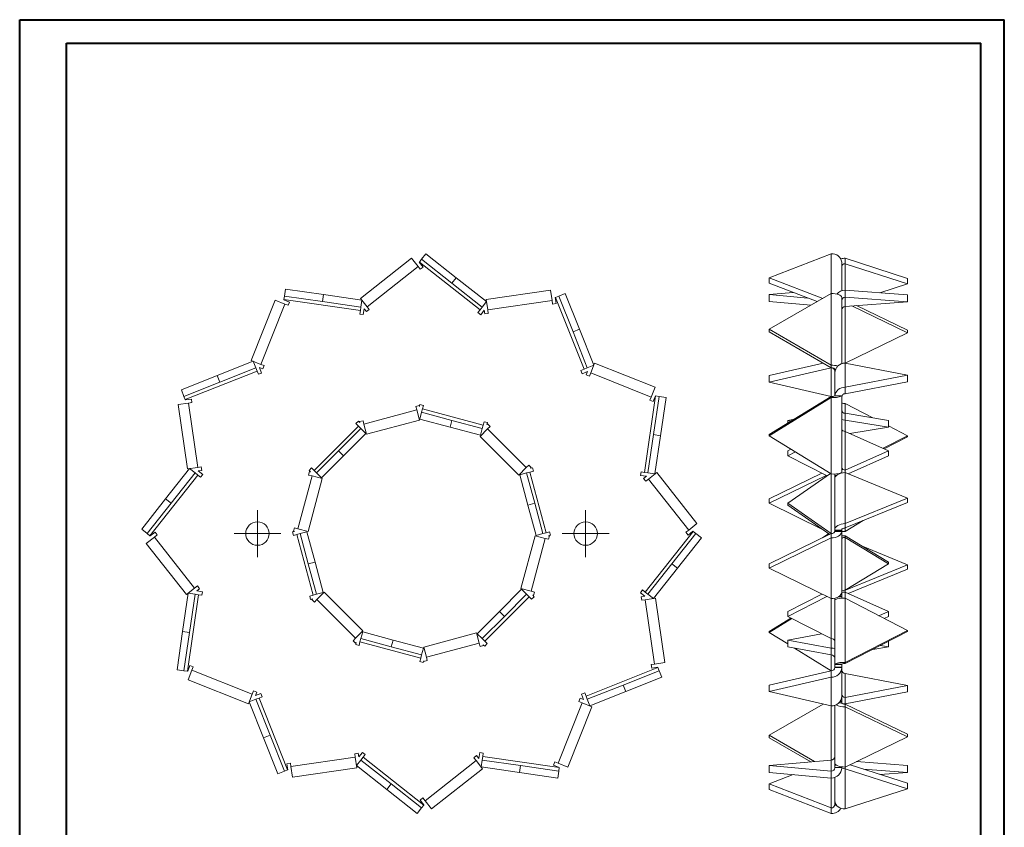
# Model space of a CAD drawing. Header units: millimetres. Extents: x 0 to 210, y 0 to 297.
# Tile 2 of 2: x 0 to 210, y 125 to 297. Entities that reach past the tile are written whole.
import ezdxf

# ---------------------------------------------------------------- set-up
doc = ezdxf.new("R2010")
doc.units = ezdxf.units.MM

# ---------------------------------------------------------------- blocks, each defined once
blk = doc.blocks.new('SW_CENTERMARKSYMBOL_0')
at = {"color": 0, "linetype": 'Continuous', "lineweight": 0}
for p, q in [((0, 2.5), (0, 5)), ((0, 0), (0, 2.5)), ((-2.5, 0), (-5, 0)), ((0, 0), (-2.5, 0)), ((0, 0), (0, -2.5)), ((0, 0), (2.5, 0)), ((2.5, 0), (5, 0)), ((0, -2.5), (0, -5))]:
    blk.add_line(p, q, dxfattribs=at)
blk = doc.blocks.new('SW_CENTERMARKSYMBOL_1')
at = {"color": 0, "linetype": 'Continuous', "lineweight": 0}
for p, q in [((0, 2.5), (0, 5)), ((0, 0), (0, 2.5)), ((-2.5, 0), (-5, 0)), ((0, 0), (-2.5, 0)), ((0, 0), (0, -2.5)), ((0, 0), (2.5, 0)), ((2.5, 0), (5, 0)), ((0, -2.5), (0, -5))]:
    blk.add_line(p, q, dxfattribs=at)

msp = doc.modelspace()

# ---------------------------------------------------------------- linework, layer by layer
at = {"color": 7, "linetype": 'Continuous', "lineweight": 40}
for p, q in [((0.08, 0.21), (0.08, 297.21)), ((0.08, 297.21), (210.08, 297.21)), ((210.08, 0.21), (210.08, 297.21)), ((210.08, 292.21), (210.08, 297.21)), ((10.08, 292.21), (205.08, 292.21)), ((10.08, 5.21), (10.08, 292.21)), ((205.08, 5.21), (205.08, 292.21))]:
    msp.add_line(p, q, dxfattribs=at)
at = {"color": 7, "linetype": 'Continuous', "lineweight": 15}
for p, q in [((83.66, 246.33), (72.77, 237.75)), ((83.66, 246.33), (85.04, 244.58)), ((85.79, 246.1), (85.33, 245.52)), ((85.79, 246.1), (86.72, 247.28)), ((85.79, 246.1), (92.26, 241)), ((86.72, 247.28), (93.19, 242.18)), ((173.17, 247.28), (159.91, 242.18)), ((173.17, 247.28), (173.17, 238.82)), ((176.14, 245.15), (176.14, 246.33)), ((189.41, 242.04), (176.14, 246.33)), ((85.04, 244.58), (74.16, 235.99)), ((85.04, 244.58), (85.51, 243.99)), ((85.29, 245.47), (85.33, 245.52)), ((86.1, 244.45), (85.29, 245.47)), ((85.33, 245.52), (98.27, 235.32)), ((85.51, 243.99), (86.1, 244.45)), ((175.41, 245.52), (175.41, 239.41)), ((176.14, 239.53), (176.14, 245.15)), ((176.14, 245.15), (189.41, 240.86)), ((93.19, 242.18), (92.26, 241)), ((93.19, 242.18), (99.66, 237.08)), ((159.91, 242.18), (171.36, 237.77)), ((159.91, 242.18), (159.91, 241)), ((189.41, 240.86), (189.41, 242.04)), ((56.54, 238.26), (56.75, 239.75)), ((56.75, 239.75), (64.91, 238.57)), ((92.26, 241), (98.73, 235.9)), ((113.31, 239.53), (99.59, 237.54)), ((113.31, 239.53), (113.63, 237.32)), ((159.91, 241), (170.13, 237.07)), ((176.14, 238.04), (176.14, 239.53)), ((189.41, 238.53), (176.14, 239.53)), ((189.41, 240.86), (183.56, 238.97)), ((54.58, 237.4), (49.44, 224.52)), ((54.58, 237.4), (56.65, 236.57)), ((56.42, 237.47), (56.43, 237.53)), ((57.63, 236.99), (56.42, 237.47)), ((56.54, 238.26), (56.43, 237.53)), ((56.43, 237.53), (72.74, 235.17)), ((56.54, 238.26), (64.69, 237.08)), ((64.91, 238.57), (64.69, 237.08)), ((64.91, 238.57), (73.06, 237.38)), ((74.16, 235.99), (72.77, 237.75)), ((72.85, 235.9), (73.06, 237.38)), ((99.91, 235.33), (99.59, 237.54)), ((113.63, 237.32), (99.91, 235.33)), ((113.63, 237.32), (113.74, 236.57)), ((114.29, 237.97), (114.35, 237.99)), ((114.48, 236.68), (114.29, 237.97)), ((115.04, 238.26), (114.35, 237.99)), ((114.35, 237.99), (120.46, 222.68)), ((115.04, 238.26), (116.43, 238.82)), ((115.04, 238.26), (118.09, 230.61)), ((116.43, 238.82), (119.48, 231.17)), ((165.05, 239.02), (159.91, 238.57)), ((173.17, 238.82), (159.91, 231.17)), ((159.91, 238.57), (168.15, 237.83)), ((159.91, 238.57), (159.91, 237.08)), ((173.17, 238.82), (173.17, 223.51)), ((175.41, 237.99), (175.41, 223.83)), ((176.14, 236.05), (176.14, 238.04)), ((176.14, 238.04), (189.41, 237.05)), ((189.41, 237.05), (189.41, 238.53)), ((56.65, 236.57), (51.52, 223.7)), ((56.65, 236.57), (57.35, 236.29)), ((57.35, 236.29), (57.63, 236.99)), ((64.69, 237.08), (72.85, 235.9)), ((72.74, 235.17), (72.85, 235.9)), ((73.37, 234.32), (73.55, 235.55)), ((73.55, 235.55), (74.03, 234.94)), ((74.03, 234.94), (74.62, 235.4)), ((74.62, 235.4), (74.16, 235.99)), ((98.27, 235.32), (97.81, 234.73)), ((98.27, 235.32), (98.73, 235.9)), ((98.4, 234.27), (99.17, 235.24)), ((98.73, 235.9), (99.66, 237.08)), ((99.17, 235.24), (99.28, 234.48)), ((100.02, 234.58), (99.91, 235.33)), ((113.74, 236.57), (114.48, 236.68)), ((159.91, 237.08), (168.79, 236.29)), ((189.41, 237.05), (176.14, 236.05)), ((176.14, 223.97), (176.14, 236.05)), ((177.55, 236.16), (189.41, 230.41)), ((189.41, 230.96), (178.55, 236.23)), ((72.74, 235.17), (72.63, 234.43)), ((72.63, 234.43), (73.37, 234.32)), ((97.81, 234.73), (98.4, 234.27)), ((99.28, 234.48), (100.02, 234.58)), ((119.48, 231.17), (118.09, 230.61)), ((119.48, 231.17), (122.54, 223.51)), ((159.91, 231.17), (173.17, 223.51)), ((159.91, 231.17), (159.91, 230.61)), ((118.09, 230.61), (121.14, 222.96)), ((159.91, 230.61), (173.17, 222.96)), ((189.41, 230.41), (176.14, 223.97)), ((189.41, 230.41), (189.41, 230.96)), ((42.22, 221.3), (49.88, 224.35)), ((42.78, 219.9), (50.43, 222.96)), ((51.52, 223.7), (49.44, 224.52)), ((50.43, 222.96), (49.88, 224.35)), ((50.7, 222.27), (50.43, 222.96)), ((51.68, 221.85), (51.22, 223.01)), ((51.22, 223.01), (51.94, 222.72)), ((52.22, 223.42), (51.52, 223.7)), ((51.94, 222.72), (52.22, 223.42)), ((120.46, 222.68), (119.76, 222.41)), ((120.46, 222.68), (121.14, 222.96)), ((121.14, 222.96), (122.54, 223.51)), ((121.88, 221.87), (122.71, 223.95)), ((135.59, 218.81), (122.71, 223.95)), ((159.91, 221.3), (171.45, 223.95)), ((159.91, 219.9), (173.17, 222.96)), ((173.17, 222.96), (173.17, 223.51)), ((173.17, 222.96), (173.17, 216.85)), ((173.91, 222.68), (174.09, 222.68)), ((173.91, 222.68), (173.91, 222.41)), ((176.14, 218.81), (176.14, 223.95)), ((189.41, 221.38), (176.14, 223.95)), ((34.57, 218.24), (42.22, 221.3)), ((35.4, 216.17), (50.7, 222.27)), ((42.22, 221.3), (42.78, 219.9)), ((50.7, 222.27), (50.98, 221.58)), ((50.98, 221.58), (51.68, 221.85)), ((119.76, 222.41), (120.04, 221.71)), ((120.04, 221.71), (121.19, 222.17)), ((121.19, 222.17), (120.91, 221.45)), ((120.91, 221.45), (121.6, 221.17)), ((121.6, 221.17), (121.88, 221.87)), ((134.76, 216.73), (121.88, 221.87)), ((159.91, 221.3), (159.91, 219.9)), ((173.91, 222.41), (173.98, 222.41)), ((173.91, 222.41), (173.91, 222.17)), ((173.93, 222.17), (173.91, 222.17)), ((173.91, 222.17), (173.91, 221.87)), ((173.91, 216.97), (173.91, 221.87)), ((176.14, 218.81), (189.41, 221.38)), ((189.41, 221.38), (189.41, 219.99)), ((35.12, 216.85), (42.78, 219.9)), ((135.59, 218.81), (134.76, 216.73)), ((173.17, 216.85), (159.91, 219.9)), ((176.14, 217.42), (189.41, 219.99)), ((176.14, 217.42), (176.14, 218.81)), ((35.12, 216.85), (34.57, 218.24)), ((35.12, 216.85), (35.4, 216.17)), ((135.72, 216.96), (133.35, 200.65)), ((134.76, 216.73), (134.48, 216.04)), ((135.18, 215.76), (135.66, 216.97)), ((136.45, 216.85), (135.27, 208.7)), ((135.66, 216.97), (135.72, 216.96)), ((136.45, 216.85), (135.72, 216.96)), ((136.45, 216.85), (137.93, 216.64)), ((137.93, 216.64), (136.75, 208.48)), ((173.17, 216.85), (159.91, 208.7)), ((173.17, 216.64), (159.91, 208.48)), ((173.17, 216.85), (173.17, 216.64)), ((173.17, 216.64), (173.17, 200.33)), ((175.41, 216.97), (173.91, 216.97)), ((173.91, 216.97), (173.91, 216.96)), ((173.91, 216.96), (175.41, 216.96)), ((175.41, 216.97), (175.41, 216.96)), ((175.41, 216.96), (175.41, 200.65)), ((33.86, 215.12), (36.07, 215.44)), ((33.86, 215.12), (35.85, 201.41)), ((35.42, 216.11), (35.4, 216.17)), ((36.71, 216.29), (35.42, 216.11)), ((36.07, 215.44), (36.82, 215.55)), ((36.07, 215.44), (38.06, 201.73)), ((36.82, 215.55), (36.71, 216.29)), ((85.29, 214.89), (84.57, 214.69)), ((84.57, 214.69), (84.76, 213.97)), ((85.34, 214.71), (85.29, 214.89)), ((85.45, 215.11), (85.34, 214.71)), ((86.17, 214.92), (85.45, 215.11)), ((85.98, 214.19), (86.17, 214.92)), ((134.48, 216.04), (135.18, 215.76)), ((176.14, 213.26), (176.14, 215.34)), ((176.14, 215.34), (182.02, 212.3)), ((73.49, 210.95), (84.76, 213.97)), ((84.76, 213.97), (85.34, 211.81)), ((85.79, 213.48), (85.4, 212.03)), ((85.98, 214.19), (85.79, 213.48)), ((92.26, 211.75), (85.79, 213.48)), ((98.92, 210.73), (85.98, 214.19)), ((176.14, 213.26), (176.14, 211.81)), ((185.41, 211.75), (176.14, 213.26)), ((72.33, 210.54), (62.85, 201.06)), ((72.85, 210.02), (68.11, 205.28)), ((72.33, 211.6), (71.8, 211.07)), ((71.8, 211.07), (72.33, 210.54)), ((72.62, 211.3), (72.33, 211.6)), ((72.85, 210.02), (72.33, 210.54)), ((73.3, 211.68), (72.57, 211.48)), ((72.57, 211.48), (72.62, 211.3)), ((72.85, 210.02), (73.91, 208.95)), ((73.49, 210.95), (73.3, 211.68)), ((74.07, 208.79), (73.49, 210.95)), ((74.07, 208.79), (85.34, 211.81)), ((85.4, 212.03), (91.87, 210.3)), ((92.26, 211.75), (91.87, 210.3)), ((91.87, 210.3), (98.34, 208.57)), ((98.73, 210.02), (92.26, 211.75)), ((98.73, 210.02), (98.34, 208.57)), ((98.73, 210.02), (98.92, 210.73)), ((99.11, 211.45), (98.92, 210.73)), ((99.84, 211.26), (99.11, 211.45)), ((99.73, 210.85), (99.84, 211.26)), ((99.86, 210.98), (99.73, 210.85)), ((100.39, 210.45), (99.86, 210.98)), ((99.86, 209.92), (100.39, 210.45)), ((163.91, 211.75), (165.3, 212.01)), ((163.91, 211.75), (163.91, 211.16)), ((164.65, 211.61), (163.91, 211.75)), ((185.41, 210.3), (176.14, 211.81)), ((176.14, 209.4), (176.14, 211.81)), ((177.15, 208.95), (185.41, 210.3)), ((185.41, 210.3), (185.41, 211.75)), ((185.41, 210.55), (189.41, 208.48)), ((69.17, 204.22), (73.91, 208.95)), ((98.28, 208.34), (99.86, 209.92)), ((98.28, 208.34), (106.53, 200.09)), ((99.86, 209.92), (108.11, 201.68)), ((135.27, 208.7), (134.08, 200.54)), ((136.75, 208.48), (135.27, 208.7)), ((136.75, 208.48), (135.57, 200.33)), ((159.91, 208.48), (159.91, 208.7)), ((159.91, 208.48), (173.17, 200.33)), ((176.14, 201.15), (176.14, 209.4)), ((176.14, 209.4), (185.41, 205.28)), ((189.41, 208.48), (184.23, 205.8)), ((184.46, 205.7), (189.41, 208.26)), ((189.41, 208.48), (189.41, 208.26)), ((68.11, 205.28), (63.37, 200.54)), ((64.43, 199.48), (69.17, 204.22)), ((68.11, 205.28), (69.17, 204.22)), ((164.57, 205.62), (163.91, 205.28)), ((163.91, 205.28), (163.91, 204.22)), ((163.91, 204.22), (165.51, 205.04)), ((172.29, 199.93), (163.91, 204.22)), ((185.41, 205.28), (176.14, 201.15)), ((185.41, 204.22), (176.75, 200.37)), ((185.41, 204.22), (185.41, 205.28)), ((38.06, 201.73), (35.85, 201.41)), ((38.81, 201.83), (38.06, 201.73)), ((38.91, 201.09), (38.81, 201.83)), ((108.11, 201.68), (106.53, 200.09)), ((108.64, 202.21), (108.11, 201.68)), ((109.17, 201.68), (108.64, 202.21)), ((109.04, 201.54), (109.17, 201.68)), ((109.44, 201.65), (109.04, 201.54)), ((109.64, 200.93), (109.44, 201.65)), ((27.87, 187.15), (38.07, 200.09)), ((31.21, 195), (36.31, 201.47)), ((32.39, 194.07), (37.49, 200.54)), ((37.49, 200.54), (36.31, 201.47)), ((38.07, 200.09), (37.49, 200.54)), ((38.07, 200.09), (38.66, 199.62)), ((38.15, 200.98), (38.91, 201.09)), ((39.12, 200.21), (38.15, 200.98)), ((38.66, 199.62), (39.12, 200.21)), ((59.42, 188.63), (62.44, 199.9)), ((61.91, 200.81), (61.71, 200.09)), ((61.71, 200.09), (62.44, 199.9)), ((62.32, 201.59), (61.79, 201.06)), ((61.79, 201.06), (62.09, 200.77)), ((62.09, 200.77), (61.91, 200.81)), ((62.85, 201.06), (62.32, 201.59)), ((62.44, 199.9), (64.6, 199.32)), ((62.85, 201.06), (63.37, 200.54)), ((63.37, 200.54), (64.43, 199.48)), ((108.2, 200.54), (106.75, 200.15)), ((106.75, 200.15), (108.49, 193.68)), ((108.91, 200.73), (108.2, 200.54)), ((109.94, 194.07), (108.2, 200.54)), ((108.91, 200.73), (109.64, 200.93)), ((112.38, 187.79), (108.91, 200.73)), ((132.61, 200.76), (132.5, 200.01)), ((132.5, 200.01), (133.74, 199.83)), ((133.35, 200.65), (132.61, 200.76)), ((133.74, 199.83), (133.13, 199.35)), ((133.35, 200.65), (134.08, 200.54)), ((134.08, 200.54), (135.57, 200.33)), ((134.18, 199.23), (135.94, 200.62)), ((144.52, 189.73), (135.94, 200.62)), ((159.91, 195), (171.18, 200.5)), ((159.91, 194.07), (172.11, 200.02)), ((163.91, 194.07), (173.01, 200.43)), ((173.17, 200.33), (173.17, 187.6)), ((173.91, 200.34), (173.91, 200.01)), ((173.91, 200.01), (174.3, 200.01)), ((173.91, 200.01), (173.91, 199.83)), ((174.13, 199.83), (173.91, 199.83)), ((173.91, 199.83), (173.91, 199.35)), ((175.41, 200.65), (175.41, 200.54)), ((176.14, 201.15), (176.14, 200.62)), ((176.14, 189.73), (176.14, 200.62)), ((189.41, 195.17), (176.14, 200.62)), ((61.58, 188.05), (64.6, 199.32)), ((133.13, 199.35), (133.59, 198.77)), ((133.59, 198.77), (134.18, 199.23)), ((142.76, 188.35), (134.18, 199.23)), ((173.92, 199.35), (173.91, 199.35)), ((173.91, 199.35), (173.91, 199.23)), ((173.91, 188.35), (173.91, 199.23)), ((26.11, 188.53), (31.21, 195)), ((27.29, 187.6), (32.39, 194.07)), ((31.21, 195), (32.39, 194.07)), ((109.94, 194.07), (108.49, 193.68)), ((108.49, 193.68), (110.22, 187.21)), ((111.67, 187.6), (109.94, 194.07)), ((159.91, 195), (159.91, 194.07)), ((171.33, 188.5), (159.91, 194.07)), ((163.91, 194.07), (163.91, 193.68)), ((173.17, 187.6), (163.91, 194.07)), ((163.91, 193.68), (172.84, 187.44)), ((176.14, 189.73), (189.41, 195.17)), ((176.14, 188.8), (189.41, 194.24)), ((189.41, 195.17), (189.41, 194.24)), ((144.52, 189.73), (142.76, 188.35)), ((176.14, 188.05), (179.95, 190.36)), ((176.14, 188.8), (176.14, 189.73)), ((27.29, 187.6), (26.11, 188.53)), ((27.29, 187.6), (27.87, 187.15)), ((27.92, 187.11), (27.87, 187.15)), ((28.94, 187.91), (27.92, 187.11)), ((28.81, 186.86), (29.4, 187.32)), ((29.4, 187.32), (28.94, 187.91)), ((58.68, 188.05), (58.28, 187.94)), ((58.28, 187.94), (58.47, 187.22)), ((58.47, 187.22), (59.19, 187.41)), ((58.69, 188.82), (58.5, 188.1)), ((58.5, 188.1), (58.68, 188.05)), ((59.42, 188.63), (58.69, 188.82)), ((59.91, 187.6), (59.19, 187.41)), ((59.19, 187.41), (62.66, 174.47)), ((61.58, 188.05), (59.42, 188.63)), ((59.91, 187.6), (61.35, 187.99)), ((59.91, 187.6), (61.64, 181.13)), ((63.09, 181.52), (61.35, 187.99)), ((110, 187.15), (106.98, 175.89)), ((110, 187.15), (112.16, 186.57)), ((111.67, 187.6), (110.22, 187.21)), ((111.67, 187.6), (112.38, 187.79)), ((113.11, 187.99), (112.38, 187.79)), ((112.88, 186.38), (113.07, 187.1)), ((112.89, 187.15), (113.3, 187.26)), ((113.07, 187.1), (112.89, 187.15)), ((113.3, 187.26), (113.11, 187.99)), ((143.71, 188.06), (133.51, 175.12)), ((144.29, 187.6), (139.19, 181.13)), ((142.76, 188.35), (142.17, 187.88)), ((142.17, 187.88), (142.64, 187.29)), ((142.64, 187.29), (143.66, 188.1)), ((143.66, 188.1), (143.71, 188.06)), ((144.29, 187.6), (143.71, 188.06)), ((144.29, 187.6), (145.47, 186.67)), ((173.17, 187.6), (159.91, 181.13)), ((171.33, 186.7), (172.62, 187.6)), ((173.17, 187.6), (173.17, 186.67)), ((175.41, 188.35), (173.91, 188.35)), ((173.91, 188.35), (173.91, 188.1)), ((173.91, 188.1), (173.91, 188.06)), ((175.41, 188.1), (173.91, 188.1)), ((173.91, 188.06), (175.41, 188.06)), ((175.41, 188.1), (175.41, 188.35)), ((175.41, 188.1), (175.41, 188.06)), ((175.41, 188.06), (175.41, 175.12)), ((176.14, 188.05), (176.14, 188.8)), ((176.14, 186.76), (176.14, 187.15)), ((185.41, 181.52), (176.14, 187.15)), ((27.06, 185.47), (28.81, 186.86)), ((27.06, 185.47), (35.64, 174.59)), ((28.81, 186.86), (37.39, 175.97)), ((112.16, 186.57), (109.14, 175.31)), ((112.16, 186.57), (112.88, 186.38)), ((145.47, 186.67), (140.36, 180.2)), ((173.17, 186.67), (159.91, 180.2)), ((173.17, 186.67), (173.17, 173.73)), ((176.14, 175.5), (176.14, 186.76)), ((176.14, 186.76), (185.41, 181.13)), ((179.95, 184.84), (189.41, 180.96)), ((61.64, 181.13), (63.09, 181.52)), ((61.64, 181.13), (63.37, 174.66)), ((64.82, 175.05), (63.09, 181.52)), ((139.19, 181.13), (134.08, 174.66)), ((140.36, 180.2), (139.19, 181.13)), ((159.91, 180.2), (159.91, 181.13)), ((185.41, 181.13), (176.14, 175.5)), ((189.41, 180.96), (176.24, 175.56)), ((185.41, 181.13), (185.41, 181.52)), ((189.41, 180.96), (189.41, 180.03)), ((140.36, 180.2), (135.26, 173.73)), ((159.91, 180.2), (173.17, 173.73)), ((176.75, 174.84), (189.41, 180.03)), ((37.98, 176.44), (37.39, 175.97)), ((38.45, 175.85), (37.98, 176.44)), ((34.82, 166.72), (36.01, 174.88)), ((37.39, 175.97), (35.64, 174.59)), ((35.85, 158.25), (38.22, 174.55)), ((37.49, 174.66), (36.01, 174.88)), ((36.31, 166.51), (37.49, 174.66)), ((38.22, 174.55), (37.49, 174.66)), ((37.84, 175.37), (38.45, 175.85)), ((39.07, 175.19), (37.84, 175.37)), ((38.22, 174.55), (38.96, 174.45)), ((38.96, 174.45), (39.07, 175.19)), ((62.66, 174.47), (61.94, 174.28)), ((62.66, 174.47), (63.37, 174.66)), ((63.37, 174.66), (64.82, 175.05)), ((63.46, 173.53), (65.05, 175.11)), ((73.29, 166.86), (65.05, 175.11)), ((107.14, 175.72), (102.4, 170.98)), ((103.46, 169.92), (108.2, 174.66)), ((109.14, 175.31), (106.98, 175.89)), ((108.2, 174.66), (107.14, 175.72)), ((108.72, 174.14), (108.2, 174.66)), ((109.86, 175.11), (109.14, 175.31)), ((109.78, 174.14), (109.49, 174.44)), ((109.49, 174.44), (109.67, 174.39)), ((109.67, 174.39), (109.86, 175.11)), ((132.92, 175.58), (132.45, 174.99)), ((132.45, 174.99), (133.43, 174.22)), ((133.51, 175.12), (132.92, 175.58)), ((133.51, 175.12), (134.08, 174.66)), ((134.08, 174.66), (135.26, 173.73)), ((171.18, 174.7), (163.91, 170.98)), ((175.4, 174.99), (175.41, 174.99)), ((175.41, 175.12), (175.41, 174.99)), ((175.41, 174.99), (175.41, 174.22)), ((176.14, 175.5), (176.14, 175.11)), ((176.14, 175.11), (185.41, 170.98)), ((176.14, 173.8), (176.14, 175.11)), ((61.94, 174.28), (62.13, 173.55)), ((62.13, 173.55), (62.54, 173.66)), ((62.54, 173.66), (62.4, 173.53)), ((62.4, 173.53), (62.93, 173)), ((62.93, 173), (63.46, 173.53)), ((71.71, 165.28), (63.46, 173.53)), ((99.25, 164.67), (108.72, 174.14)), ((108.72, 174.14), (109.25, 173.61)), ((109.25, 173.61), (109.78, 174.14)), ((133.43, 174.22), (132.66, 174.11)), ((132.66, 174.11), (132.77, 173.37)), ((132.77, 173.37), (133.51, 173.48)), ((133.51, 173.48), (135.72, 173.8)), ((135.5, 159.76), (133.51, 173.48)), ((137.71, 160.08), (135.72, 173.8)), ((163.91, 169.92), (172.24, 174.19)), ((173.17, 173.73), (173.17, 165.19)), ((173.91, 173.81), (173.91, 173.48)), ((173.91, 159.76), (173.91, 173.48)), ((175.41, 174.11), (174.71, 174.11)), ((175.41, 174.22), (174.88, 174.22)), ((175.41, 174.11), (175.41, 174.22)), ((175.41, 173.78), (175.41, 174.11)), ((176.14, 160.08), (176.14, 173.8)), ((189.41, 166.94), (176.14, 173.8)), ((102.4, 170.98), (97.67, 166.25)), ((103.46, 169.92), (102.4, 170.98)), ((163.91, 169.92), (163.91, 170.98)), ((185.41, 170.98), (183.35, 170.07)), ((185.41, 169.92), (185.41, 170.98)), ((98.73, 165.19), (103.46, 169.92)), ((159.91, 166.72), (164.57, 169.59)), ((159.91, 166.51), (164.76, 169.49)), ((173.17, 165.19), (163.91, 169.92)), ((184.46, 169.5), (185.41, 169.92)), ((33.64, 158.57), (34.82, 166.72)), ((34.82, 166.72), (36.31, 166.51)), ((35.12, 158.35), (36.31, 166.51)), ((73.29, 166.86), (71.71, 165.28)), ((72.85, 165.19), (73.23, 166.64)), ((79.7, 164.9), (73.23, 166.64)), ((97.5, 166.41), (86.24, 163.39)), ((97.5, 166.41), (98.08, 164.25)), ((98.73, 165.19), (97.67, 166.25)), ((159.91, 166.72), (159.91, 166.51)), ((163.91, 164.05), (159.91, 166.51)), ((163.91, 164.9), (171.1, 166.25)), ((176.14, 160.08), (189.41, 166.94)), ((176.14, 159.86), (189.41, 166.72)), ((189.41, 166.94), (189.41, 166.72)), ((71.71, 165.28), (71.18, 164.75)), ((71.18, 164.75), (71.71, 164.22)), ((71.71, 164.22), (71.85, 164.35)), ((71.85, 164.35), (71.74, 163.95)), ((71.74, 163.95), (72.46, 163.75)), ((72.46, 163.75), (72.66, 164.48)), ((72.85, 165.19), (72.66, 164.48)), ((72.66, 164.48), (85.6, 161.01)), ((72.85, 165.19), (79.32, 163.45)), ((79.32, 163.45), (79.7, 164.9)), ((86.18, 163.17), (79.7, 164.9)), ((98.08, 164.25), (86.81, 161.23)), ((98.08, 164.25), (98.28, 163.53)), ((98.73, 165.19), (99.25, 164.67)), ((98.95, 163.9), (99.25, 163.61)), ((99, 163.72), (98.95, 163.9)), ((99.78, 164.14), (99.25, 164.67)), ((99.25, 163.61), (99.78, 164.14)), ((163.91, 163.45), (163.91, 164.9)), ((173.17, 163.17), (163.91, 164.9)), ((173.17, 165.19), (173.17, 163.17)), ((185.41, 163.45), (185.41, 164.65)), ((79.32, 163.45), (85.79, 161.72)), ((85.6, 161.01), (85.79, 161.72)), ((85.79, 161.72), (86.18, 163.17)), ((86.81, 161.23), (86.24, 163.39)), ((98.28, 163.53), (99, 163.72)), ((163.91, 163.45), (173.17, 161.72)), ((173.17, 158.35), (165.3, 163.19)), ((173.17, 161.72), (173.17, 163.17)), ((173.17, 161.72), (173.17, 158.35)), ((185.41, 163.45), (182.02, 162.9)), ((183.64, 163.74), (185.41, 163.45)), ((85.6, 161.01), (85.4, 160.28)), ((85.4, 160.28), (86.13, 160.09)), ((86.13, 160.09), (86.24, 160.49)), ((86.24, 160.49), (86.28, 160.31)), ((86.28, 160.31), (87.01, 160.51)), ((87.01, 160.51), (86.81, 161.23)), ((135.5, 159.76), (134.76, 159.65)), ((134.76, 159.65), (134.87, 158.91)), ((137.71, 160.08), (135.5, 159.76)), ((175.41, 159.76), (173.91, 159.76)), ((173.91, 159.76), (173.91, 159.65)), ((175.41, 159.65), (173.91, 159.65)), ((173.91, 159.65), (173.91, 159.1)), ((175.41, 159.65), (175.41, 159.76)), ((175.41, 159.1), (175.41, 159.65)), ((176.14, 159.86), (176.14, 160.08)), ((35.12, 158.35), (33.64, 158.57)), ((35.12, 158.35), (35.85, 158.25)), ((35.92, 158.24), (35.85, 158.25)), ((36.4, 159.44), (35.92, 158.24)), ((35.99, 156.39), (36.82, 158.47)), ((37.1, 159.17), (36.4, 159.44)), ((36.82, 158.47), (37.1, 159.17)), ((36.82, 158.47), (49.69, 153.33)), ((136.18, 159.04), (120.87, 152.93)), ((136.45, 158.35), (128.8, 155.3)), ((134.87, 158.91), (136.15, 159.1)), ((136.15, 159.1), (136.18, 159.04)), ((136.45, 158.35), (136.18, 159.04)), ((136.45, 158.35), (137.01, 156.96)), ((173.17, 158.35), (159.91, 155.3)), ((173.17, 158.35), (173.17, 156.96)), ((175.41, 159.1), (173.91, 159.1)), ((173.91, 159.1), (173.91, 159.04)), ((173.91, 159.04), (175.41, 159.04)), ((175.41, 159.1), (175.41, 159.04)), ((175.41, 159.04), (175.41, 152.93)), ((176.14, 152.65), (176.14, 157.78)), ((176.14, 157.78), (189.41, 155.22)), ((35.99, 156.39), (48.86, 151.26)), ((137.01, 156.96), (129.35, 153.91)), ((173.17, 156.96), (159.91, 153.91)), ((173.17, 156.96), (173.17, 150.85)), ((49.69, 153.33), (48.86, 151.26)), ((49.97, 154.03), (49.69, 153.33)), ((50.67, 153.75), (49.97, 154.03)), ((50.38, 153.03), (50.67, 153.75)), ((51.53, 153.49), (50.38, 153.03)), ((51.81, 152.8), (51.53, 153.49)), ((120.59, 153.63), (119.9, 153.35)), ((119.9, 153.35), (120.36, 152.19)), ((120.87, 152.93), (120.59, 153.63)), ((128.8, 155.3), (121.14, 152.25)), ((129.35, 153.91), (121.7, 150.85)), ((129.35, 153.91), (128.8, 155.3)), ((159.91, 153.91), (159.91, 155.3)), ((159.91, 153.91), (173.17, 150.85)), ((189.41, 155.22), (176.14, 152.65)), ((176.14, 151.26), (189.41, 153.82)), ((189.41, 155.22), (189.41, 153.82)), ((50.43, 152.25), (49.04, 151.69)), ((52.09, 144.04), (49.04, 151.69)), ((51.12, 152.52), (50.43, 152.25)), ((53.48, 144.59), (50.43, 152.25)), ((51.12, 152.52), (51.81, 152.8)), ((57.22, 137.21), (51.12, 152.52)), ((114.92, 138.63), (120.05, 151.51)), ((119.64, 152.48), (119.36, 151.78)), ((119.36, 151.78), (120.05, 151.51)), ((120.36, 152.19), (119.64, 152.48)), ((120.05, 151.51), (122.13, 150.68)), ((120.87, 152.93), (121.14, 152.25)), ((121.14, 152.25), (121.7, 150.85)), ((159.91, 144.59), (171.45, 151.25)), ((175.41, 151.51), (174.8, 151.51)), ((175.41, 151.78), (175.04, 151.78)), ((175.41, 152.19), (175.26, 152.19)), ((175.41, 152.93), (175.41, 152.19)), ((175.41, 151.78), (175.41, 152.19)), ((175.41, 151.51), (175.41, 151.78)), ((176.14, 152.65), (176.14, 151.26)), ((176.14, 151.23), (176.14, 150.68)), ((189.41, 144.8), (176.14, 151.23)), ((117, 137.8), (122.13, 150.68)), ((173.17, 150.85), (173.17, 139.3)), ((173.91, 138.63), (173.91, 150.97)), ((189.41, 144.24), (176.14, 150.68)), ((176.14, 137.8), (176.14, 150.68)), ((52.09, 144.04), (53.48, 144.59)), ((55.14, 136.38), (52.09, 144.04)), ((56.54, 136.94), (53.48, 144.59)), ((169.62, 138.99), (159.91, 144.59)), ((159.91, 144.04), (159.91, 144.59)), ((168.79, 138.91), (159.91, 144.04)), ((176.14, 137.8), (189.41, 144.24)), ((189.41, 144.24), (189.41, 144.8)), ((72.3, 140.73), (71.55, 140.62)), ((72.41, 139.96), (72.3, 140.73)), ((73.18, 140.94), (72.41, 139.96)), ((73.77, 140.47), (73.18, 140.94)), ((98.2, 140.88), (98.02, 139.65)), ((98.94, 140.78), (98.2, 140.88)), ((98.83, 140.03), (98.94, 140.78)), ((57.84, 138.63), (57.09, 138.52)), ((57.94, 137.89), (57.84, 138.63)), ((57.94, 137.89), (71.66, 139.88)), ((71.55, 140.62), (71.66, 139.88)), ((71.66, 139.88), (71.98, 137.66)), ((72.85, 139.3), (71.92, 138.13)), ((73.3, 139.88), (72.85, 139.3)), ((79.32, 134.2), (72.85, 139.3)), ((73.3, 139.88), (73.77, 140.47)), ((86.24, 129.68), (73.3, 139.88)), ((86.53, 130.63), (97.42, 139.21)), ((97.54, 140.26), (96.95, 139.8)), ((96.95, 139.8), (97.42, 139.21)), ((97.42, 139.21), (98.8, 137.45)), ((98.02, 139.65), (97.54, 140.26)), ((98.73, 139.3), (98.51, 137.82)), ((98.83, 140.03), (98.73, 139.3)), ((106.88, 138.12), (98.73, 139.3)), ((115.14, 137.67), (98.83, 140.03)), ((114.22, 138.91), (113.94, 138.21)), ((114.92, 138.63), (114.22, 138.91)), ((117, 137.8), (114.92, 138.63)), ((159.91, 138.12), (173.17, 139.3)), ((173.17, 139.3), (173.17, 136.94)), ((173.91, 138.63), (173.91, 138.21)), ((189.41, 138.15), (178.55, 138.97)), ((56.54, 136.94), (55.14, 136.38)), ((56.54, 136.94), (57.22, 137.21)), ((57.09, 138.52), (57.28, 137.24)), ((57.28, 137.24), (57.22, 137.21)), ((58.27, 135.67), (57.94, 137.89)), ((58.27, 135.67), (71.98, 137.66)), ((78.39, 133.03), (71.92, 138.13)), ((87.92, 128.87), (98.8, 137.45)), ((106.67, 136.64), (98.51, 137.82)), ((106.67, 136.64), (106.88, 138.12)), ((114.82, 135.45), (106.67, 136.64)), ((115.04, 136.94), (106.88, 138.12)), ((113.94, 138.21), (115.15, 137.73)), ((115.04, 136.94), (114.82, 135.45)), ((115.04, 136.94), (115.14, 137.67)), ((115.15, 137.73), (115.14, 137.67)), ((159.91, 136.64), (159.91, 138.12)), ((173.17, 136.94), (159.91, 138.12)), ((173.17, 135.45), (159.91, 136.64)), ((173.17, 136.94), (173.17, 135.45)), ((174.21, 138.21), (173.91, 138.21)), ((173.91, 138.21), (173.91, 137.73)), ((175.41, 137.73), (173.91, 137.73)), ((173.91, 137.73), (173.91, 137.67)), ((173.91, 137.67), (175.41, 137.67)), ((175.41, 137.73), (175.41, 137.85)), ((175.41, 137.73), (175.41, 137.67)), ((176.14, 137.8), (176.14, 137.45)), ((176.14, 128.87), (176.14, 137.45)), ((189.41, 133.16), (176.14, 137.45)), ((189.41, 134.34), (177.17, 138.3)), ((189.41, 136.67), (180.03, 137.37)), ((183.56, 136.23), (189.41, 136.67)), ((189.41, 136.67), (189.41, 138.15)), ((159.91, 134.2), (165.05, 136.18)), ((173.17, 135.45), (173.17, 129.1)), ((173.91, 130.63), (173.91, 135.58)), ((78.39, 133.03), (79.32, 134.2)), ((84.86, 127.92), (78.39, 133.03)), ((85.79, 129.1), (79.32, 134.2)), ((173.17, 129.1), (159.91, 134.2)), ((159.91, 133.03), (159.91, 134.2)), ((173.17, 127.92), (159.91, 133.03)), ((176.14, 128.87), (189.41, 133.16)), ((189.41, 133.16), (189.41, 134.34)), ((86.07, 131.22), (85.48, 130.75)), ((85.48, 130.75), (86.28, 129.73)), ((86.53, 130.63), (86.07, 131.22)), ((87.92, 128.87), (86.53, 130.63)), ((173.91, 130.63), (173.91, 129.73)), ((85.79, 129.1), (84.86, 127.92)), ((85.79, 129.1), (86.24, 129.68)), ((86.28, 129.73), (86.24, 129.68)), ((173.17, 129.1), (173.17, 127.92)), ((174.22, 129.73), (173.91, 129.73)), ((173.91, 129.73), (173.91, 129.68)), ((173.91, 129.68), (174.26, 129.68))]:
    msp.add_line(p, q, dxfattribs=at)
at = {"color": 7, "linetype": 'Continuous', "lineweight": 15, "flags": 128}
for points in [[(173.17, 238.82), (173.61, 238.8), (174.03, 238.76), (174.41, 238.68), (174.75, 238.58), (175.03, 238.45), (175.24, 238.31), (175.37, 238.15), (175.41, 237.99)], [(173.91, 222.68), (173.89, 222.74), (173.85, 222.79), (173.78, 222.84), (173.69, 222.88), (173.58, 222.91), (173.45, 222.94), (173.32, 222.95), (173.17, 222.96)], [(175.41, 211.93), (175.71, 211.85), (176.14, 211.81)], [(173.91, 199.23), (173.95, 199.5), (174.08, 199.76), (174.29, 200), (174.56, 200.21), (174.9, 200.38), (175.29, 200.51), (175.71, 200.59), (176.14, 200.62)], [(176.14, 189.73), (175.71, 189.7), (175.29, 189.63), (174.9, 189.5), (174.56, 189.32), (174.29, 189.12), (174.08, 188.88), (173.95, 188.62), (173.91, 188.35)], [(173.17, 186.67), (173.61, 186.7), (174.03, 186.78), (174.41, 186.91), (174.75, 187.08), (175.03, 187.29), (175.24, 187.53), (175.37, 187.79), (175.41, 188.06)], [(173.17, 187.6), (173.32, 187.61), (173.45, 187.64), (173.58, 187.68), (173.69, 187.73), (173.78, 187.8), (173.85, 187.88), (173.89, 187.97), (173.91, 188.06)], [(176.14, 188.8), (176, 188.79), (175.86, 188.77), (175.74, 188.72), (175.62, 188.67), (175.53, 188.6), (175.46, 188.52), (175.42, 188.43), (175.41, 188.35)], [(176.14, 188.05), (175.71, 188.06), (175.41, 188.08)], [(176.14, 187.15), (175.71, 187.14), (175.41, 187.12)], [(175.41, 175.12), (175.37, 174.85), (175.24, 174.59), (175.03, 174.35), (174.75, 174.14), (174.41, 173.96), (174.03, 173.84), (173.61, 173.76), (173.17, 173.73)], [(175.41, 175.02), (175.71, 175.08), (176.14, 175.11)], [(173.91, 163.05), (173.61, 163.13), (173.17, 163.17)], [(175.41, 151.51), (175.42, 151.45), (175.46, 151.4), (175.53, 151.35), (175.62, 151.31), (175.74, 151.28), (175.86, 151.25), (176, 151.24), (176.14, 151.23)], [(175.62, 151.31), (175.71, 151.3), (176.14, 151.26)], [(176.14, 137.8), (175.71, 137.82), (175.29, 137.87), (174.9, 137.94), (174.56, 138.05), (174.29, 138.17), (174.08, 138.31), (173.95, 138.47), (173.91, 138.63)], [(175.41, 137.55), (175.71, 137.49), (176.14, 137.45)]]:
    msp.add_lwpolyline(points, dxfattribs=at)
at = {"color": 7, "linetype": 'Continuous', "lineweight": 15}
for centre in [(50.79, 187.6), (120.79, 187.6)]:
    msp.add_circle(centre, 2.5, dxfattribs=at)
for centre, radius, start, end in [((173.39, 245.25), 2.04, 7.6877, 96.0299), ((176.14, 243.59), 2.75, 89.8046, 108.953), ((176.07, 244.49), 0.672, 83.9701, 172.3123), ((176.14, 237.29), 2.24, 89.9085, 141.3601), ((176.14, 237.31), 0.733, 89.7032, 179.7001), ((176.14, 235.32), 0.733, 89.7032, 179.7001), ((173.24, 218.55), 4.97, 74.5658, 90.757), ((173.2, 222.25), 0.712, 2.1907, 92.0348), ((176.07, 221.79), 2.16, 87.9652, 177.8093), ((176.12, 222.41), 1.56, 88.9943, 108.4133), ((176.07, 216.64), 2.18, 88.136, 171.2481), ((173.72, 220.77), 4.17, 262.4562, 293.8854), ((173.35, 218.21), 1.37, 262.4562, 293.8854), ((176.12, 216.71), 0.712, 87.9652, 177.8093), ((175.96, 216.7), 1.37, 246.1146, 277.5438), ((176.13, 213.98), 0.724, 181.0102, 270.9758), ((176.05, 210.05), 0.658, 191.4218, 278.0495), ((176.05, 201.81), 0.658, 191.4218, 278.0495), ((173.72, 204.46), 4.17, 262.4562, 293.8854), ((175.97, 185.91), 0.872, 78.6309, 130.3907), ((175.97, 174.64), 0.872, 78.6309, 130.3907), ((175.6, 169.66), 4.17, 82.4562, 113.8854), ((173.26, 164.54), 0.658, 11.4218, 98.0495), ((173.18, 161), 0.724, 1.0102, 90.9758), ((175.6, 155.94), 4.17, 82.4562, 113.8854), ((175.96, 158.5), 1.37, 82.4562, 113.8854), ((173.25, 159.12), 2.16, 267.9652, 357.8093), ((173.2, 159.06), 0.712, 267.9652, 357.8093), ((176.12, 158.5), 0.712, 182.1907, 272.0348), ((176.12, 153.36), 0.712, 182.1907, 272.0348), ((173.25, 153.01), 2.16, 267.9652, 357.8093), ((175.93, 154.41), 3.74, 242.6344, 273.2879), ((173.18, 140.04), 0.733, 269.7032, 359.7001), ((173.18, 137.68), 2.23, 269.7032, 359.7001), ((173.18, 137.67), 0.733, 269.7032, 359.7001), ((175.93, 130.9), 2.04, 187.6877, 276.0299), ((173.24, 129.77), 0.672, 263.9701, 352.3123), ((173.33, 130.14), 2.22, 265.9953, 329.7276)]:
    msp.add_arc(centre, radius, start, end, dxfattribs=at)

# ---------------------------------------------------------------- block references
at = {"color": 7, "linetype": 'Continuous', "lineweight": 0}
for name, p in [('SW_CENTERMARKSYMBOL_0', (50.79, 187.6)), ('SW_CENTERMARKSYMBOL_1', (120.79, 187.6))]:
    msp.add_blockref(name, p, dxfattribs=at)

doc.saveas('drawing.dxf')
